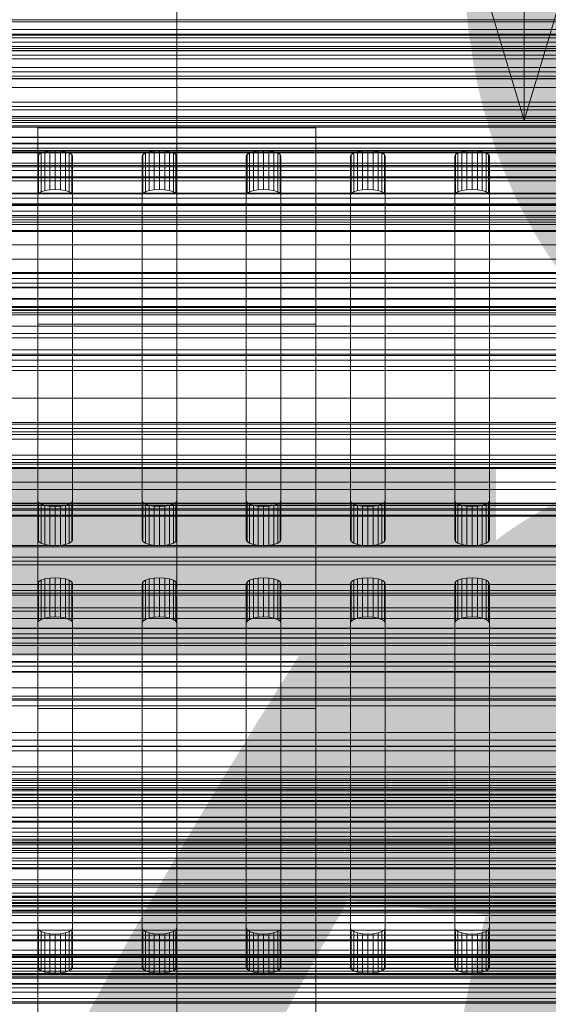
# Model space of a CAD drawing. Header units: millimetres. Extents: x -2233 to 61924, y -68080 to 6847.
# Tile 73 of 256: x -23 to 53, y -35027 to -34886. Entities that reach past the tile are written whole.
import ezdxf

# ---------------------------------------------------------------- set-up
doc = ezdxf.new("R2010")
doc.units = ezdxf.units.MM
for name, color, linetype, lineweight in [('COTAS_O', 1, 'Continuous', 0), ('COTAS_P', 1, 'Continuous', 0), ('frontal_bajante_movil', 7, 'Continuous', 0), ('frontal_briquetadora', 7, 'Continuous', 0), ('frontal_C01', 7, 'Continuous', 0), ('frontal_C02', 7, 'Continuous', 0), ('frontal_C03', 7, 'Continuous', 0), ('frontal_mezcladora', 7, 'Continuous', 0), ('frontal_mix-C02', 7, 'Continuous', 0), ('frontal_secador', 7, 'Continuous', 0)]:
    doc.layers.add(name, color=color, linetype=linetype, lineweight=lineweight)
doc.dimstyles.new('R19_100', dxfattribs={"dimtxt": 250, "dimasz": 150, "dimexe": 150, "dimexo": 80, "dimgap": 100, "dimtad": 1, "dimtih": 1, "dimtoh": 1, "dimdsep": 46, "dimcen": 0.09, "dimadec": 0, "dimazin": 0, "dimtfac": 1, "dimtdec": 4, "dimtofl": 0, "dimtmove": 0, "dimatfit": 3, "dimfxl": 1, "dimtolj": 1, "dimtzin": 0, "dimarcsym": 0})

# ---------------------------------------------------------------- blocks, each defined once
blk = doc.blocks.new('DIM_R28_48')
at = {"layer": 'COTAS_P'}
for p, q in [((-1750, -34600), (-1600, -34555)), ((2600, -34600), (2450, -34555)), ((-1750, -35500), (-1750, -34600)), ((-1750, -34600), (2600, -34600)), ((-1750, -34600), (-1600, -34645)), ((2600, -34600), (2450, -34645)), ((2600, -35500), (2600, -34600))]:
    blk.add_line(p, q, dxfattribs=at)
blk.add_text('4350 P', height=250, dxfattribs=at).set_placement((425, -34500))
blk = doc.blocks.new('DIM_R28_50')
at = {"layer": 'COTAS_P'}
for p, q in [((1705.78, -34504.95), (1551.9, -34475.9)), ((-194.22, -34704.95), (1705.78, -34504.95)), ((1705.78, -34504.95), (1561.32, -34565.4)), ((1800, -35400), (1705.78, -34504.95)), ((-194.22, -34704.95), (-49.75, -34644.49)), ((-100, -35600), (-194.22, -34704.95)), ((-194.22, -34704.95), (-40.33, -34734))]:
    blk.add_line(p, q, dxfattribs=at)
blk.add_text('1910.5 P', height=250, rotation=6.009, dxfattribs=at).set_placement((745.32, -34505.49))
blk = doc.blocks.new('DIM_R28_53')
at = {"layer": 'COTAS_P'}
for p, q in [((-150, -32300), (550, -32300)), ((550, -32300), (505, -32450)), ((550, -34900), (550, -32300)), ((550, -32300), (595, -32450)), ((550, -34900), (505, -34750)), ((550, -34900), (595, -34750)), ((-150, -34900), (550, -34900))]:
    blk.add_line(p, q, dxfattribs=at)
blk.add_text('2600 P', height=250, rotation=90, dxfattribs=at).set_placement((450, -33600))
blk = doc.blocks.new('DIM_R28_55')
at = {"layer": 'COTAS_O'}
for p, q in [((-650, -33700), (50, -33700)), ((50, -33700), (5, -33850)), ((50, -34900), (50, -33700)), ((50, -33700), (95, -33850)), ((50, -34900), (5, -34750)), ((50, -34900), (95, -34750)), ((-650, -34900), (50, -34900))]:
    blk.add_line(p, q, dxfattribs=at)
blk.add_text('1200 O', height=250, rotation=90, dxfattribs=at).set_placement((-50, -34300))
blk = doc.blocks.new('DIM_R28_56')
at = {"layer": 'COTAS_O'}
for p, q in [((-650, -34200), (-500, -34155)), ((650, -34200), (500, -34155)), ((-650, -34900), (-650, -34200)), ((-650, -34200), (650, -34200)), ((-650, -34200), (-500, -34245)), ((650, -34200), (500, -34245)), ((650, -34900), (650, -34200))]:
    blk.add_line(p, q, dxfattribs=at)
blk.add_text('1300 O', height=250, dxfattribs=at).set_placement((0, -34100))
blk = doc.blocks.new('DIM_R28_58')
at = {"layer": 'COTAS_O'}
for p, q in [((-1480, -35300), (-1330, -35255)), ((490, -35300), (340, -35255)), ((-1480, -36000), (-1480, -35300)), ((-1480, -35300), (490, -35300)), ((-1480, -35300), (-1330, -35345)), ((490, -35300), (340, -35345)), ((490, -36000), (490, -35300))]:
    blk.add_line(p, q, dxfattribs=at)
blk.add_text('1970 O', height=250, dxfattribs=at).set_placement((-495, -35200))
blk = doc.blocks.new('DIM_R28_60')
at = {"layer": 'COTAS_O'}
for p, q in [((-1400, -35300), (-1250, -35255)), ((1400, -35300), (1250, -35255)), ((-1400, -36000), (-1400, -35300)), ((-1400, -35300), (1400, -35300)), ((-1400, -35300), (-1250, -35345)), ((1400, -35300), (1250, -35345)), ((1400, -36000), (1400, -35300))]:
    blk.add_line(p, q, dxfattribs=at)
blk.add_text('2800 O', height=250, dxfattribs=at).set_placement((0, -35200))
blk = doc.blocks.new('DIM_R28_61')
at = {"layer": 'COTAS_P'}
for p, q in [((-305, -34680), (395, -34680)), ((395, -34680), (350, -34830)), ((395, -36000), (395, -34680)), ((395, -34680), (440, -34830)), ((395, -36000), (350, -35850)), ((395, -36000), (440, -35850)), ((-305, -36000), (395, -36000))]:
    blk.add_line(p, q, dxfattribs=at)
blk.add_text('1320 P', height=250, rotation=90, dxfattribs=at).set_placement((295, -35340))
blk = doc.blocks.new('DIM_R28_62')
at = {"layer": 'COTAS_P'}
for p, q in [((-305, -35300), (-155, -35255)), ((345, -35300), (195, -35255)), ((-305, -36000), (-305, -35300)), ((-305, -35300), (345, -35300)), ((-305, -35300), (-155, -35345)), ((345, -35300), (195, -35345)), ((345, -36000), (345, -35300))]:
    blk.add_line(p, q, dxfattribs=at)
blk.add_text('650 P', height=250, dxfattribs=at).set_placement((20, -35200))

msp = doc.modelspace()

# ---------------------------------------------------------------- linework, layer by layer
at = {"layer": 'frontal_bajante_movil'}
for p, q in [((220, -34885.505), (-180, -34885.505)), ((223, -34891.143), (-183, -34891.143)), ((-180, -34891.143), (220, -34891.143)), ((-168, -34891.143), (208, -34891.143)), ((-183, -34893.962), (223, -34893.962)), ((208, -34895.247), (-168, -34895.247)), ((208, -34902.42), (-168, -34902.42)), ((-168, -34903.359), (208, -34903.359)), ((208, -34904.675), (-168, -34904.675)), ((-20, -34905.171), (-19.878, -34904.907)), ((-19.878, -34904.907), (-19.523, -34904.669)), ((-19.878, -34910.545), (-19.878, -34904.907)), ((-19.523, -34904.669), (-18.969, -34904.479)), ((-19.523, -34910.307), (-19.523, -34904.669)), ((-18.969, -34904.479), (-18.273, -34904.358)), ((-18.969, -34910.118), (-18.969, -34904.479)), ((-18.273, -34904.358), (-17.5, -34904.316)), ((-18.273, -34909.996), (-18.273, -34904.358)), ((-17.5, -34904.316), (-16.727, -34904.358)), ((-17.5, -34909.954), (-17.5, -34904.316)), ((-16.727, -34904.358), (-16.031, -34904.479)), ((-16.727, -34909.996), (-16.727, -34904.358)), ((-16.031, -34904.479), (-15.477, -34904.669)), ((-16.031, -34910.118), (-16.031, -34904.479)), ((-15.477, -34904.669), (-15.122, -34904.907)), ((-15.477, -34910.307), (-15.477, -34904.669)), ((-15.122, -34904.907), (-15, -34905.171)), ((-15.122, -34910.545), (-15.122, -34904.907)), ((-5, -34905.171), (-4.878, -34904.907)), ((-4.878, -34904.907), (-4.523, -34904.669)), ((-4.878, -34910.545), (-4.878, -34904.907)), ((-4.523, -34904.669), (-3.969, -34904.479)), ((-4.523, -34910.307), (-4.523, -34904.669)), ((-3.969, -34904.479), (-3.273, -34904.358)), ((-3.969, -34910.118), (-3.969, -34904.479)), ((-3.273, -34904.358), (-2.5, -34904.316)), ((-3.273, -34909.996), (-3.273, -34904.358)), ((-2.5, -34904.316), (-1.727, -34904.358)), ((-2.5, -34909.954), (-2.5, -34904.316)), ((-1.727, -34904.358), (-1.031, -34904.479)), ((-1.727, -34909.996), (-1.727, -34904.358)), ((-1.031, -34904.479), (-0.477, -34904.669)), ((-1.031, -34910.118), (-1.031, -34904.479)), ((-0.477, -34904.669), (-0.122, -34904.907)), ((-0.477, -34910.307), (-0.477, -34904.669)), ((-0.122, -34904.907), (0, -34905.171)), ((-0.122, -34910.545), (-0.122, -34904.907)), ((10, -34905.171), (10.122, -34904.907)), ((10.122, -34904.907), (10.477, -34904.669)), ((10.122, -34910.545), (10.122, -34904.907)), ((10.477, -34904.669), (11.031, -34904.479)), ((10.477, -34910.307), (10.477, -34904.669)), ((11.031, -34904.479), (11.727, -34904.358)), ((11.031, -34910.118), (11.031, -34904.479)), ((11.727, -34904.358), (12.5, -34904.316)), ((11.727, -34909.996), (11.727, -34904.358)), ((12.5, -34904.316), (13.273, -34904.358)), ((12.5, -34909.954), (12.5, -34904.316)), ((13.273, -34904.358), (13.969, -34904.479)), ((13.273, -34909.996), (13.273, -34904.358)), ((13.969, -34904.479), (14.523, -34904.669)), ((13.969, -34910.118), (13.969, -34904.479)), ((14.523, -34904.669), (14.878, -34904.907)), ((14.523, -34910.307), (14.523, -34904.669)), ((14.878, -34904.907), (15, -34905.171)), ((14.878, -34910.545), (14.878, -34904.907)), ((25, -34905.171), (25.122, -34904.907)), ((25.122, -34904.907), (25.477, -34904.669)), ((25.122, -34910.545), (25.122, -34904.907)), ((25.477, -34904.669), (26.031, -34904.479)), ((25.477, -34910.307), (25.477, -34904.669)), ((26.031, -34904.479), (26.727, -34904.358)), ((26.031, -34910.118), (26.031, -34904.479)), ((26.727, -34904.358), (27.5, -34904.316)), ((26.727, -34909.996), (26.727, -34904.358)), ((27.5, -34904.316), (28.273, -34904.358)), ((27.5, -34909.954), (27.5, -34904.316)), ((28.273, -34904.358), (28.969, -34904.479)), ((28.273, -34909.996), (28.273, -34904.358)), ((28.969, -34904.479), (29.523, -34904.669)), ((28.969, -34910.118), (28.969, -34904.479)), ((29.523, -34904.669), (29.878, -34904.907)), ((29.523, -34910.307), (29.523, -34904.669)), ((29.878, -34904.907), (30, -34905.171)), ((29.878, -34910.545), (29.878, -34904.907)), ((40, -34905.171), (40.122, -34904.907)), ((40.122, -34904.907), (40.477, -34904.669)), ((40.122, -34910.545), (40.122, -34904.907)), ((40.477, -34904.669), (41.031, -34904.479)), ((40.477, -34910.307), (40.477, -34904.669)), ((41.031, -34904.479), (41.727, -34904.358)), ((41.031, -34910.118), (41.031, -34904.479)), ((41.727, -34904.358), (42.5, -34904.316)), ((41.727, -34909.996), (41.727, -34904.358)), ((42.5, -34904.316), (43.273, -34904.358)), ((42.5, -34909.954), (42.5, -34904.316)), ((43.273, -34904.358), (43.969, -34904.479)), ((43.273, -34909.996), (43.273, -34904.358)), ((43.969, -34904.479), (44.523, -34904.669)), ((43.969, -34910.118), (43.969, -34904.479)), ((44.523, -34904.669), (44.878, -34904.907)), ((44.523, -34910.307), (44.523, -34904.669)), ((44.878, -34904.907), (45, -34905.171)), ((44.878, -34910.545), (44.878, -34904.907)), ((-168, -34906.524), (208, -34906.524)), ((-20, -34954.764), (-20, -34905.171)), ((-20, -34905.171), (-20, -34910.809)), ((-15, -34905.171), (-15, -34954.764)), ((-15, -34910.809), (-15, -34905.171)), ((-5, -34954.764), (-5, -34905.171)), ((-5, -34905.171), (-5, -34910.809)), ((0, -34905.171), (0, -34954.764)), ((0, -34910.809), (0, -34905.171)), ((10, -34954.764), (10, -34905.171)), ((10, -34905.171), (10, -34910.809)), ((15, -34905.171), (15, -34954.764)), ((15, -34910.809), (15, -34905.171)), ((25, -34954.764), (25, -34905.171)), ((25, -34905.171), (25, -34910.809)), ((30, -34905.171), (30, -34954.764)), ((30, -34910.809), (30, -34905.171)), ((40, -34954.764), (40, -34905.171)), ((40, -34905.171), (40, -34910.809)), ((45, -34905.171), (45, -34954.764)), ((45, -34910.809), (45, -34905.171)), ((-19.878, -34910.545), (-20, -34910.809)), ((-20, -34910.809), (-20, -34960.402)), ((-19.523, -34910.307), (-19.878, -34910.545)), ((-18.969, -34910.118), (-19.523, -34910.307)), ((-18.273, -34909.996), (-18.969, -34910.118)), ((-17.5, -34909.954), (-18.273, -34909.996)), ((-16.727, -34909.996), (-17.5, -34909.954)), ((-16.031, -34910.118), (-16.727, -34909.996)), ((-15.477, -34910.307), (-16.031, -34910.118)), ((-15.122, -34910.545), (-15.477, -34910.307)), ((-15, -34910.809), (-15.122, -34910.545)), ((-15, -34960.402), (-15, -34910.809)), ((-4.878, -34910.545), (-5, -34910.809)), ((-5, -34910.809), (-5, -34960.402)), ((-4.523, -34910.307), (-4.878, -34910.545)), ((-3.969, -34910.118), (-4.523, -34910.307)), ((-3.273, -34909.996), (-3.969, -34910.118)), ((-2.5, -34909.954), (-3.273, -34909.996)), ((-1.727, -34909.996), (-2.5, -34909.954)), ((-1.031, -34910.118), (-1.727, -34909.996)), ((-0.477, -34910.307), (-1.031, -34910.118)), ((-0.122, -34910.545), (-0.477, -34910.307)), ((0, -34910.809), (-0.122, -34910.545)), ((0, -34960.402), (0, -34910.809)), ((10.122, -34910.545), (10, -34910.809)), ((10, -34910.809), (10, -34960.402)), ((10.477, -34910.307), (10.122, -34910.545)), ((11.031, -34910.118), (10.477, -34910.307)), ((11.727, -34909.996), (11.031, -34910.118)), ((12.5, -34909.954), (11.727, -34909.996)), ((13.273, -34909.996), (12.5, -34909.954)), ((13.969, -34910.118), (13.273, -34909.996)), ((14.523, -34910.307), (13.969, -34910.118)), ((14.878, -34910.545), (14.523, -34910.307)), ((15, -34910.809), (14.878, -34910.545)), ((15, -34960.402), (15, -34910.809)), ((25.122, -34910.545), (25, -34910.809)), ((25, -34910.809), (25, -34960.402)), ((25.477, -34910.307), (25.122, -34910.545)), ((26.031, -34910.118), (25.477, -34910.307)), ((26.727, -34909.996), (26.031, -34910.118)), ((27.5, -34909.954), (26.727, -34909.996)), ((28.273, -34909.996), (27.5, -34909.954)), ((28.969, -34910.118), (28.273, -34909.996)), ((29.523, -34910.307), (28.969, -34910.118)), ((29.878, -34910.545), (29.523, -34910.307)), ((30, -34910.809), (29.878, -34910.545)), ((30, -34960.402), (30, -34910.809)), ((40.122, -34910.545), (40, -34910.809)), ((40, -34910.809), (40, -34960.402)), ((40.477, -34910.307), (40.122, -34910.545)), ((41.031, -34910.118), (40.477, -34910.307)), ((41.727, -34909.996), (41.031, -34910.118)), ((42.5, -34909.954), (41.727, -34909.996)), ((43.273, -34909.996), (42.5, -34909.954)), ((43.969, -34910.118), (43.273, -34909.996)), ((44.523, -34910.307), (43.969, -34910.118)), ((44.878, -34910.545), (44.523, -34910.307)), ((45, -34910.809), (44.878, -34910.545)), ((45, -34960.402), (45, -34910.809)), ((-19.878, -34955.028), (-20, -34954.764)), ((-20, -34960.402), (-20, -34954.764)), ((-15, -34954.764), (-15.122, -34955.028)), ((-15, -34960.402), (-15, -34954.764)), ((-4.878, -34955.028), (-5, -34954.764)), ((-5, -34960.402), (-5, -34954.764)), ((0, -34954.764), (-0.122, -34955.028)), ((0, -34960.402), (0, -34954.764)), ((10.122, -34955.028), (10, -34954.764)), ((10, -34960.402), (10, -34954.764)), ((15, -34954.764), (14.878, -34955.028)), ((15, -34960.402), (15, -34954.764)), ((25.122, -34955.028), (25, -34954.764)), ((25, -34960.402), (25, -34954.764)), ((30, -34954.764), (29.878, -34955.028)), ((30, -34960.402), (30, -34954.764)), ((40.122, -34955.028), (40, -34954.764)), ((40, -34960.402), (40, -34954.764)), ((45, -34954.764), (44.878, -34955.028)), ((45, -34960.402), (45, -34954.764)), ((-19.523, -34955.267), (-19.878, -34955.028)), ((-19.878, -34960.666), (-19.878, -34955.028)), ((-18.969, -34955.456), (-19.523, -34955.267)), ((-19.523, -34960.905), (-19.523, -34955.267)), ((-18.273, -34955.577), (-18.969, -34955.456)), ((-18.969, -34961.094), (-18.969, -34955.456)), ((-17.5, -34955.619), (-18.273, -34955.577)), ((-18.273, -34961.215), (-18.273, -34955.577)), ((-16.727, -34955.577), (-17.5, -34955.619)), ((-17.5, -34961.257), (-17.5, -34955.619)), ((-16.031, -34955.456), (-16.727, -34955.577)), ((-16.727, -34961.215), (-16.727, -34955.577)), ((-15.477, -34955.267), (-16.031, -34955.456)), ((-16.031, -34961.094), (-16.031, -34955.456)), ((-15.122, -34955.028), (-15.477, -34955.267)), ((-15.477, -34960.905), (-15.477, -34955.267)), ((-15.122, -34960.666), (-15.122, -34955.028)), ((-4.523, -34955.267), (-4.878, -34955.028)), ((-4.878, -34960.666), (-4.878, -34955.028)), ((-3.969, -34955.456), (-4.523, -34955.267)), ((-4.523, -34960.905), (-4.523, -34955.267)), ((-3.273, -34955.577), (-3.969, -34955.456)), ((-3.969, -34961.094), (-3.969, -34955.456)), ((-2.5, -34955.619), (-3.273, -34955.577)), ((-3.273, -34961.215), (-3.273, -34955.577)), ((-1.727, -34955.577), (-2.5, -34955.619)), ((-2.5, -34961.257), (-2.5, -34955.619)), ((-1.031, -34955.456), (-1.727, -34955.577)), ((-1.727, -34961.215), (-1.727, -34955.577)), ((-0.477, -34955.267), (-1.031, -34955.456)), ((-1.031, -34961.094), (-1.031, -34955.456)), ((-0.122, -34955.028), (-0.477, -34955.267)), ((-0.477, -34960.905), (-0.477, -34955.267)), ((-0.122, -34960.666), (-0.122, -34955.028)), ((10.477, -34955.267), (10.122, -34955.028)), ((10.122, -34960.666), (10.122, -34955.028)), ((11.031, -34955.456), (10.477, -34955.267)), ((10.477, -34960.905), (10.477, -34955.267)), ((11.727, -34955.577), (11.031, -34955.456)), ((11.031, -34961.094), (11.031, -34955.456)), ((12.5, -34955.619), (11.727, -34955.577)), ((11.727, -34961.215), (11.727, -34955.577)), ((13.273, -34955.577), (12.5, -34955.619)), ((12.5, -34961.257), (12.5, -34955.619)), ((13.969, -34955.456), (13.273, -34955.577)), ((13.273, -34961.215), (13.273, -34955.577)), ((14.523, -34955.267), (13.969, -34955.456)), ((13.969, -34961.094), (13.969, -34955.456)), ((14.878, -34955.028), (14.523, -34955.267)), ((14.523, -34960.905), (14.523, -34955.267)), ((14.878, -34960.666), (14.878, -34955.028)), ((25.477, -34955.267), (25.122, -34955.028)), ((25.122, -34960.666), (25.122, -34955.028)), ((26.031, -34955.456), (25.477, -34955.267)), ((25.477, -34960.905), (25.477, -34955.267)), ((26.727, -34955.577), (26.031, -34955.456)), ((26.031, -34961.094), (26.031, -34955.456)), ((27.5, -34955.619), (26.727, -34955.577)), ((26.727, -34961.215), (26.727, -34955.577)), ((28.273, -34955.577), (27.5, -34955.619)), ((27.5, -34961.257), (27.5, -34955.619)), ((28.969, -34955.456), (28.273, -34955.577)), ((28.273, -34961.215), (28.273, -34955.577)), ((29.523, -34955.267), (28.969, -34955.456)), ((28.969, -34961.094), (28.969, -34955.456)), ((29.878, -34955.028), (29.523, -34955.267)), ((29.523, -34960.905), (29.523, -34955.267)), ((29.878, -34960.666), (29.878, -34955.028)), ((40.477, -34955.267), (40.122, -34955.028)), ((40.122, -34960.666), (40.122, -34955.028)), ((41.031, -34955.456), (40.477, -34955.267)), ((40.477, -34960.905), (40.477, -34955.267)), ((41.727, -34955.577), (41.031, -34955.456)), ((41.031, -34961.094), (41.031, -34955.456)), ((42.5, -34955.619), (41.727, -34955.577)), ((41.727, -34961.215), (41.727, -34955.577)), ((43.273, -34955.577), (42.5, -34955.619)), ((42.5, -34961.257), (42.5, -34955.619)), ((43.969, -34955.456), (43.273, -34955.577)), ((43.273, -34961.215), (43.273, -34955.577)), ((44.523, -34955.267), (43.969, -34955.456)), ((43.969, -34961.094), (43.969, -34955.456)), ((44.878, -34955.028), (44.523, -34955.267)), ((44.523, -34960.905), (44.523, -34955.267)), ((44.878, -34960.666), (44.878, -34955.028)), ((-20, -34960.402), (-19.878, -34960.666)), ((-15.122, -34960.666), (-15, -34960.402)), ((-5, -34960.402), (-4.878, -34960.666)), ((-0.122, -34960.666), (0, -34960.402)), ((10, -34960.402), (10.122, -34960.666)), ((14.878, -34960.666), (15, -34960.402)), ((25, -34960.402), (25.122, -34960.666)), ((29.878, -34960.666), (30, -34960.402)), ((40, -34960.402), (40.122, -34960.666)), ((44.878, -34960.666), (45, -34960.402)), ((-19.878, -34960.666), (-19.523, -34960.905)), ((-19.523, -34960.905), (-18.969, -34961.094)), ((-18.969, -34961.094), (-18.273, -34961.215)), ((-18.273, -34961.215), (-17.5, -34961.257)), ((-17.5, -34961.257), (-16.727, -34961.215)), ((-16.727, -34961.215), (-16.031, -34961.094)), ((-16.031, -34961.094), (-15.477, -34960.905)), ((-15.477, -34960.905), (-15.122, -34960.666)), ((-4.878, -34960.666), (-4.523, -34960.905)), ((-4.523, -34960.905), (-3.969, -34961.094)), ((-3.969, -34961.094), (-3.273, -34961.215)), ((-3.273, -34961.215), (-2.5, -34961.257)), ((-2.5, -34961.257), (-1.727, -34961.215)), ((-1.727, -34961.215), (-1.031, -34961.094)), ((-1.031, -34961.094), (-0.477, -34960.905)), ((-0.477, -34960.905), (-0.122, -34960.666)), ((10.122, -34960.666), (10.477, -34960.905)), ((10.477, -34960.905), (11.031, -34961.094)), ((11.031, -34961.094), (11.727, -34961.215)), ((11.727, -34961.215), (12.5, -34961.257)), ((12.5, -34961.257), (13.273, -34961.215)), ((13.273, -34961.215), (13.969, -34961.094)), ((13.969, -34961.094), (14.523, -34960.905)), ((14.523, -34960.905), (14.878, -34960.666)), ((25.122, -34960.666), (25.477, -34960.905)), ((25.477, -34960.905), (26.031, -34961.094)), ((26.031, -34961.094), (26.727, -34961.215)), ((26.727, -34961.215), (27.5, -34961.257)), ((27.5, -34961.257), (28.273, -34961.215)), ((28.273, -34961.215), (28.969, -34961.094)), ((28.969, -34961.094), (29.523, -34960.905)), ((29.523, -34960.905), (29.878, -34960.666)), ((40.122, -34960.666), (40.477, -34960.905)), ((40.477, -34960.905), (41.031, -34961.094)), ((41.031, -34961.094), (41.727, -34961.215)), ((41.727, -34961.215), (42.5, -34961.257)), ((42.5, -34961.257), (43.273, -34961.215)), ((43.273, -34961.215), (43.969, -34961.094)), ((43.969, -34961.094), (44.523, -34960.905)), ((44.523, -34960.905), (44.878, -34960.666)), ((-168, -34963.993), (208, -34963.993)), ((-19.523, -34966.232), (-18.969, -34966.043)), ((-18.969, -34966.043), (-18.273, -34965.922)), ((-18.969, -34971.681), (-18.969, -34966.043)), ((-18.273, -34965.922), (-17.5, -34965.88)), ((-18.273, -34971.56), (-18.273, -34965.922)), ((-17.5, -34965.88), (-16.727, -34965.922)), ((-17.5, -34971.518), (-17.5, -34965.88)), ((-16.727, -34965.922), (-16.031, -34966.043)), ((-16.727, -34971.56), (-16.727, -34965.922)), ((-16.031, -34966.043), (-15.477, -34966.232)), ((-16.031, -34971.681), (-16.031, -34966.043)), ((-4.523, -34966.232), (-3.969, -34966.043)), ((-3.969, -34966.043), (-3.273, -34965.922)), ((-3.969, -34971.681), (-3.969, -34966.043)), ((-3.273, -34965.922), (-2.5, -34965.88)), ((-3.273, -34971.56), (-3.273, -34965.922)), ((-2.5, -34965.88), (-1.727, -34965.922)), ((-2.5, -34971.518), (-2.5, -34965.88)), ((-1.727, -34965.922), (-1.031, -34966.043)), ((-1.727, -34971.56), (-1.727, -34965.922)), ((-1.031, -34966.043), (-0.477, -34966.232)), ((-1.031, -34971.681), (-1.031, -34966.043)), ((10.477, -34966.232), (11.031, -34966.043)), ((11.031, -34966.043), (11.727, -34965.922)), ((11.031, -34971.681), (11.031, -34966.043)), ((11.727, -34965.922), (12.5, -34965.88)), ((11.727, -34971.56), (11.727, -34965.922)), ((12.5, -34965.88), (13.273, -34965.922)), ((12.5, -34971.518), (12.5, -34965.88)), ((13.273, -34965.922), (13.969, -34966.043)), ((13.273, -34971.56), (13.273, -34965.922)), ((13.969, -34966.043), (14.523, -34966.232)), ((13.969, -34971.681), (13.969, -34966.043)), ((25.477, -34966.232), (26.031, -34966.043)), ((26.031, -34966.043), (26.727, -34965.922)), ((26.031, -34971.681), (26.031, -34966.043)), ((26.727, -34965.922), (27.5, -34965.88)), ((26.727, -34971.56), (26.727, -34965.922)), ((27.5, -34965.88), (28.273, -34965.922)), ((27.5, -34971.518), (27.5, -34965.88)), ((28.273, -34965.922), (28.969, -34966.043)), ((28.273, -34971.56), (28.273, -34965.922)), ((28.969, -34966.043), (29.523, -34966.232)), ((28.969, -34971.681), (28.969, -34966.043)), ((40.477, -34966.232), (41.031, -34966.043)), ((41.031, -34966.043), (41.727, -34965.922)), ((41.031, -34971.681), (41.031, -34966.043)), ((41.727, -34965.922), (42.5, -34965.88)), ((41.727, -34971.56), (41.727, -34965.922)), ((42.5, -34965.88), (43.273, -34965.922)), ((42.5, -34971.518), (42.5, -34965.88)), ((43.273, -34965.922), (43.969, -34966.043)), ((43.273, -34971.56), (43.273, -34965.922)), ((43.969, -34966.043), (44.523, -34966.232)), ((43.969, -34971.681), (43.969, -34966.043)), ((-20, -34966.735), (-19.878, -34966.471)), ((-20, -35016.328), (-20, -34966.735)), ((-20, -34966.735), (-20, -34972.373)), ((-19.878, -34966.471), (-19.523, -34966.232)), ((-19.878, -34972.109), (-19.878, -34966.471)), ((-19.523, -34971.87), (-19.523, -34966.232)), ((-15.477, -34966.232), (-15.122, -34966.471)), ((-15.477, -34971.87), (-15.477, -34966.232)), ((-15.122, -34966.471), (-15, -34966.735)), ((-15.122, -34972.109), (-15.122, -34966.471)), ((-15, -34966.735), (-15, -35016.328)), ((-15, -34972.373), (-15, -34966.735)), ((-5, -34966.735), (-4.878, -34966.471)), ((-5, -35016.328), (-5, -34966.735)), ((-5, -34966.735), (-5, -34972.373)), ((-4.878, -34966.471), (-4.523, -34966.232)), ((-4.878, -34972.109), (-4.878, -34966.471)), ((-4.523, -34971.87), (-4.523, -34966.232)), ((-0.477, -34966.232), (-0.122, -34966.471)), ((-0.477, -34971.87), (-0.477, -34966.232)), ((-0.122, -34966.471), (0, -34966.735)), ((-0.122, -34972.109), (-0.122, -34966.471)), ((0, -34966.735), (0, -35016.328)), ((0, -34972.373), (0, -34966.735)), ((10, -34966.735), (10.122, -34966.471)), ((10, -35016.328), (10, -34966.735)), ((10, -34966.735), (10, -34972.373)), ((10.122, -34966.471), (10.477, -34966.232)), ((10.122, -34972.109), (10.122, -34966.471)), ((10.477, -34971.87), (10.477, -34966.232)), ((14.523, -34966.232), (14.878, -34966.471)), ((14.523, -34971.87), (14.523, -34966.232)), ((14.878, -34966.471), (15, -34966.735)), ((14.878, -34972.109), (14.878, -34966.471)), ((15, -34966.735), (15, -35016.328)), ((15, -34972.373), (15, -34966.735)), ((25, -34966.735), (25.122, -34966.471)), ((25, -35016.328), (25, -34966.735)), ((25, -34966.735), (25, -34972.373)), ((25.122, -34966.471), (25.477, -34966.232)), ((25.122, -34972.109), (25.122, -34966.471)), ((25.477, -34971.87), (25.477, -34966.232)), ((29.523, -34966.232), (29.878, -34966.471)), ((29.523, -34971.87), (29.523, -34966.232)), ((29.878, -34966.471), (30, -34966.735)), ((29.878, -34972.109), (29.878, -34966.471)), ((30, -34966.735), (30, -35016.328)), ((30, -34972.373), (30, -34966.735)), ((40, -34966.735), (40.122, -34966.471)), ((40, -35016.328), (40, -34966.735)), ((40, -34966.735), (40, -34972.373)), ((40.122, -34966.471), (40.477, -34966.232)), ((40.122, -34972.109), (40.122, -34966.471)), ((40.477, -34971.87), (40.477, -34966.232)), ((44.523, -34966.232), (44.878, -34966.471)), ((44.523, -34971.87), (44.523, -34966.232)), ((44.878, -34966.471), (45, -34966.735)), ((44.878, -34972.109), (44.878, -34966.471)), ((45, -34966.735), (45, -35016.328)), ((45, -34972.373), (45, -34966.735)), ((208, -34968.098), (-168, -34968.098)), ((-18.969, -34971.681), (-19.523, -34971.87)), ((-18.273, -34971.56), (-18.969, -34971.681)), ((-17.5, -34971.518), (-18.273, -34971.56)), ((-16.727, -34971.56), (-17.5, -34971.518)), ((-16.031, -34971.681), (-16.727, -34971.56)), ((-15.477, -34971.87), (-16.031, -34971.681)), ((-3.969, -34971.681), (-4.523, -34971.87)), ((-3.273, -34971.56), (-3.969, -34971.681)), ((-2.5, -34971.518), (-3.273, -34971.56)), ((-1.727, -34971.56), (-2.5, -34971.518)), ((-1.031, -34971.681), (-1.727, -34971.56)), ((-0.477, -34971.87), (-1.031, -34971.681)), ((11.031, -34971.681), (10.477, -34971.87)), ((11.727, -34971.56), (11.031, -34971.681)), ((12.5, -34971.518), (11.727, -34971.56)), ((13.273, -34971.56), (12.5, -34971.518)), ((13.969, -34971.681), (13.273, -34971.56)), ((14.523, -34971.87), (13.969, -34971.681)), ((26.031, -34971.681), (25.477, -34971.87)), ((26.727, -34971.56), (26.031, -34971.681)), ((27.5, -34971.518), (26.727, -34971.56)), ((28.273, -34971.56), (27.5, -34971.518)), ((28.969, -34971.681), (28.273, -34971.56)), ((29.523, -34971.87), (28.969, -34971.681)), ((41.031, -34971.681), (40.477, -34971.87)), ((41.727, -34971.56), (41.031, -34971.681)), ((42.5, -34971.518), (41.727, -34971.56)), ((43.273, -34971.56), (42.5, -34971.518)), ((43.969, -34971.681), (43.273, -34971.56)), ((44.523, -34971.87), (43.969, -34971.681)), ((-19.878, -34972.109), (-20, -34972.373)), ((-20, -34972.373), (-20, -35021.966)), ((-19.523, -34971.87), (-19.878, -34972.109)), ((-15.122, -34972.109), (-15.477, -34971.87)), ((-15, -34972.373), (-15.122, -34972.109)), ((-15, -35021.966), (-15, -34972.373)), ((-4.878, -34972.109), (-5, -34972.373)), ((-5, -34972.373), (-5, -35021.966)), ((-4.523, -34971.87), (-4.878, -34972.109)), ((-0.122, -34972.109), (-0.477, -34971.87)), ((0, -34972.373), (-0.122, -34972.109)), ((0, -35021.966), (0, -34972.373)), ((10.122, -34972.109), (10, -34972.373)), ((10, -34972.373), (10, -35021.966)), ((10.477, -34971.87), (10.122, -34972.109)), ((14.878, -34972.109), (14.523, -34971.87)), ((15, -34972.373), (14.878, -34972.109)), ((15, -35021.966), (15, -34972.373)), ((25.122, -34972.109), (25, -34972.373)), ((25, -34972.373), (25, -35021.966)), ((25.477, -34971.87), (25.122, -34972.109)), ((29.878, -34972.109), (29.523, -34971.87)), ((30, -34972.373), (29.878, -34972.109)), ((30, -35021.966), (30, -34972.373)), ((40.122, -34972.109), (40, -34972.373)), ((40, -34972.373), (40, -35021.966)), ((40.477, -34971.87), (40.122, -34972.109)), ((44.878, -34972.109), (44.523, -34971.87)), ((45, -34972.373), (44.878, -34972.109)), ((45, -35021.966), (45, -34972.373)), ((208, -34975.27), (-168, -34975.27)), ((-168, -34979.374), (208, -34979.374)), ((-19.878, -35016.592), (-20, -35016.328)), ((-20, -35021.966), (-20, -35016.328)), ((-19.523, -35016.83), (-19.878, -35016.592)), ((-19.878, -35022.23), (-19.878, -35016.592)), ((-18.969, -35017.019), (-19.523, -35016.83)), ((-19.523, -35022.468), (-19.523, -35016.83)), ((-18.273, -35017.141), (-18.969, -35017.019)), ((-18.969, -35022.658), (-18.969, -35017.019)), ((-17.5, -35017.183), (-18.273, -35017.141)), ((-18.273, -35022.779), (-18.273, -35017.141)), ((-16.727, -35017.141), (-17.5, -35017.183)), ((-17.5, -35022.821), (-17.5, -35017.183)), ((-16.031, -35017.019), (-16.727, -35017.141)), ((-16.727, -35022.779), (-16.727, -35017.141)), ((-15.477, -35016.83), (-16.031, -35017.019)), ((-16.031, -35022.658), (-16.031, -35017.019)), ((-15.122, -35016.592), (-15.477, -35016.83)), ((-15.477, -35022.468), (-15.477, -35016.83)), ((-15, -35016.328), (-15.122, -35016.592)), ((-15.122, -35022.23), (-15.122, -35016.592)), ((-15, -35021.966), (-15, -35016.328)), ((-4.878, -35016.592), (-5, -35016.328)), ((-5, -35021.966), (-5, -35016.328)), ((-4.523, -35016.83), (-4.878, -35016.592)), ((-4.878, -35022.23), (-4.878, -35016.592)), ((-3.969, -35017.019), (-4.523, -35016.83)), ((-4.523, -35022.468), (-4.523, -35016.83)), ((-3.273, -35017.141), (-3.969, -35017.019)), ((-3.969, -35022.658), (-3.969, -35017.019)), ((-2.5, -35017.183), (-3.273, -35017.141)), ((-3.273, -35022.779), (-3.273, -35017.141)), ((-1.727, -35017.141), (-2.5, -35017.183)), ((-2.5, -35022.821), (-2.5, -35017.183)), ((-1.031, -35017.019), (-1.727, -35017.141)), ((-1.727, -35022.779), (-1.727, -35017.141)), ((-0.477, -35016.83), (-1.031, -35017.019)), ((-1.031, -35022.658), (-1.031, -35017.019)), ((-0.122, -35016.592), (-0.477, -35016.83)), ((-0.477, -35022.468), (-0.477, -35016.83)), ((0, -35016.328), (-0.122, -35016.592)), ((-0.122, -35022.23), (-0.122, -35016.592)), ((0, -35021.966), (0, -35016.328)), ((10.122, -35016.592), (10, -35016.328)), ((10, -35021.966), (10, -35016.328)), ((10.477, -35016.83), (10.122, -35016.592)), ((10.122, -35022.23), (10.122, -35016.592)), ((11.031, -35017.019), (10.477, -35016.83)), ((10.477, -35022.468), (10.477, -35016.83)), ((11.727, -35017.141), (11.031, -35017.019)), ((11.031, -35022.658), (11.031, -35017.019)), ((12.5, -35017.183), (11.727, -35017.141)), ((11.727, -35022.779), (11.727, -35017.141)), ((13.273, -35017.141), (12.5, -35017.183)), ((12.5, -35022.821), (12.5, -35017.183)), ((13.969, -35017.019), (13.273, -35017.141)), ((13.273, -35022.779), (13.273, -35017.141)), ((14.523, -35016.83), (13.969, -35017.019)), ((13.969, -35022.658), (13.969, -35017.019)), ((14.878, -35016.592), (14.523, -35016.83)), ((14.523, -35022.468), (14.523, -35016.83)), ((15, -35016.328), (14.878, -35016.592)), ((14.878, -35022.23), (14.878, -35016.592)), ((15, -35021.966), (15, -35016.328)), ((25.122, -35016.592), (25, -35016.328)), ((25, -35021.966), (25, -35016.328)), ((25.477, -35016.83), (25.122, -35016.592)), ((25.122, -35022.23), (25.122, -35016.592)), ((26.031, -35017.019), (25.477, -35016.83)), ((25.477, -35022.468), (25.477, -35016.83)), ((26.727, -35017.141), (26.031, -35017.019)), ((26.031, -35022.658), (26.031, -35017.019)), ((27.5, -35017.183), (26.727, -35017.141)), ((26.727, -35022.779), (26.727, -35017.141)), ((28.273, -35017.141), (27.5, -35017.183)), ((27.5, -35022.821), (27.5, -35017.183)), ((28.969, -35017.019), (28.273, -35017.141)), ((28.273, -35022.779), (28.273, -35017.141)), ((29.523, -35016.83), (28.969, -35017.019)), ((28.969, -35022.658), (28.969, -35017.019)), ((29.878, -35016.592), (29.523, -35016.83)), ((29.523, -35022.468), (29.523, -35016.83)), ((30, -35016.328), (29.878, -35016.592)), ((29.878, -35022.23), (29.878, -35016.592)), ((30, -35021.966), (30, -35016.328)), ((40.122, -35016.592), (40, -35016.328)), ((40, -35021.966), (40, -35016.328)), ((40.477, -35016.83), (40.122, -35016.592)), ((40.122, -35022.23), (40.122, -35016.592)), ((41.031, -35017.019), (40.477, -35016.83)), ((40.477, -35022.468), (40.477, -35016.83)), ((41.727, -35017.141), (41.031, -35017.019)), ((41.031, -35022.658), (41.031, -35017.019)), ((42.5, -35017.183), (41.727, -35017.141)), ((41.727, -35022.779), (41.727, -35017.141)), ((43.273, -35017.141), (42.5, -35017.183)), ((42.5, -35022.821), (42.5, -35017.183)), ((43.969, -35017.019), (43.273, -35017.141)), ((43.273, -35022.779), (43.273, -35017.141)), ((44.523, -35016.83), (43.969, -35017.019)), ((43.969, -35022.658), (43.969, -35017.019)), ((44.878, -35016.592), (44.523, -35016.83)), ((44.523, -35022.468), (44.523, -35016.83)), ((45, -35016.328), (44.878, -35016.592)), ((44.878, -35022.23), (44.878, -35016.592)), ((45, -35021.966), (45, -35016.328)), ((-20, -35021.966), (-19.878, -35022.23)), ((-19.878, -35022.23), (-19.523, -35022.468)), ((-19.523, -35022.468), (-18.969, -35022.658)), ((-18.969, -35022.658), (-18.273, -35022.779)), ((-18.273, -35022.779), (-17.5, -35022.821)), ((-17.5, -35022.821), (-16.727, -35022.779)), ((-16.727, -35022.779), (-16.031, -35022.658)), ((-16.031, -35022.658), (-15.477, -35022.468)), ((-15.477, -35022.468), (-15.122, -35022.23)), ((-15.122, -35022.23), (-15, -35021.966)), ((-5, -35021.966), (-4.878, -35022.23)), ((-4.878, -35022.23), (-4.523, -35022.468)), ((-4.523, -35022.468), (-3.969, -35022.658)), ((-3.969, -35022.658), (-3.273, -35022.779)), ((-3.273, -35022.779), (-2.5, -35022.821)), ((-2.5, -35022.821), (-1.727, -35022.779)), ((-1.727, -35022.779), (-1.031, -35022.658)), ((-1.031, -35022.658), (-0.477, -35022.468)), ((-0.477, -35022.468), (-0.122, -35022.23)), ((-0.122, -35022.23), (0, -35021.966)), ((10, -35021.966), (10.122, -35022.23)), ((10.122, -35022.23), (10.477, -35022.468)), ((10.477, -35022.468), (11.031, -35022.658)), ((11.031, -35022.658), (11.727, -35022.779)), ((11.727, -35022.779), (12.5, -35022.821)), ((12.5, -35022.821), (13.273, -35022.779)), ((13.273, -35022.779), (13.969, -35022.658)), ((13.969, -35022.658), (14.523, -35022.468)), ((14.523, -35022.468), (14.878, -35022.23)), ((14.878, -35022.23), (15, -35021.966)), ((25, -35021.966), (25.122, -35022.23)), ((25.122, -35022.23), (25.477, -35022.468)), ((25.477, -35022.468), (26.031, -35022.658)), ((26.031, -35022.658), (26.727, -35022.779)), ((26.727, -35022.779), (27.5, -35022.821)), ((27.5, -35022.821), (28.273, -35022.779)), ((28.273, -35022.779), (28.969, -35022.658)), ((28.969, -35022.658), (29.523, -35022.468)), ((29.523, -35022.468), (29.878, -35022.23)), ((29.878, -35022.23), (30, -35021.966)), ((40, -35021.966), (40.122, -35022.23)), ((40.122, -35022.23), (40.477, -35022.468)), ((40.477, -35022.468), (41.031, -35022.658)), ((41.031, -35022.658), (41.727, -35022.779)), ((41.727, -35022.779), (42.5, -35022.821)), ((42.5, -35022.821), (43.273, -35022.779)), ((43.273, -35022.779), (43.969, -35022.658)), ((43.969, -35022.658), (44.523, -35022.468)), ((44.523, -35022.468), (44.878, -35022.23)), ((44.878, -35022.23), (45, -35021.966)), ((-168, -35025.557), (208, -35025.557))]:
    msp.add_line(p, q, dxfattribs=at)
at = {"layer": 'frontal_briquetadora'}
for p, q in [((-490, -34940), (340, -34940)), ((-490, -34940), (490, -34940)), ((-1330, -34950), (340, -34950))]:
    msp.add_line(p, q, dxfattribs=at)
at = {"layer": 'frontal_C01'}
for p, q in [((0, -35045.418), (0, -34782.805)), ((0, -34788.585), (0, -35051.199)), ((425, -34886.916), (-425, -34886.916)), ((-425, -34898.471), (425, -34898.471)), ((-450, -34984.295), (450, -34984.295)), ((450, -34995.08), (-450, -34995.08)), ((450, -35017.999), (-450, -35017.999))]:
    msp.add_line(p, q, dxfattribs=at)
at = {"layer": 'frontal_C02'}
for p, q in [((0, -35102.421), (0, -34811.926)), ((0, -34817.656), (0, -35108.151)), ((-425, -34900.768), (425, -34900.768)), ((425, -34912.223), (-425, -34912.223)), ((425, -34915.909), (-425, -34915.909)), ((-425, -34927.364), (425, -34927.364)), ((-450, -34949.495), (450, -34949.495)), ((450, -34961.417), (-450, -34961.417)), ((450, -34982.905), (-450, -34982.905)), ((-450, -34994.827), (450, -34994.827)), ((-311.15, -35003.741), (311.15, -35003.741)), ((-311.15, -35004.337), (311.15, -35004.337)), ((-311.15, -35004.874), (311.15, -35004.874)), ((-311.15, -35006.623), (311.15, -35006.623)), ((-311.15, -35007.66), (311.15, -35007.66)), ((-311.15, -35010.441), (311.15, -35010.441)), ((-311.15, -35011.908), (311.15, -35011.908)), ((-311.15, -35015.532), (311.15, -35015.532)), ((-311.15, -35017.329), (311.15, -35017.329)), ((-440, -35020.127), (440, -35020.127)), ((-440, -35020.339), (440, -35020.339)), ((-440, -35020.529), (440, -35020.529)), ((-440, -35021.148), (440, -35021.148)), ((-440, -35021.516), (440, -35021.516)), ((-440, -35022.501), (440, -35022.501)), ((311.15, -35021.549), (-311.15, -35021.549)), ((-440, -35023.021), (440, -35023.021)), ((-311.15, -35023.553), (311.15, -35023.553)), ((-440, -35024.305), (440, -35024.305)), ((-440, -35024.942), (440, -35024.942)), ((440, -35026.437), (-440, -35026.437)), ((-440, -35027.148), (440, -35027.148))]:
    msp.add_line(p, q, dxfattribs=at)
at = {"layer": 'frontal_C03'}
for p, q in [((1250, -34885.8), (-1250, -34885.8)), ((1250, -34888.107), (-1250, -34888.107)), ((1250, -34888.761), (-1250, -34888.761)), ((1250, -34889.642), (-1250, -34889.642)), ((1250, -34899.448), (-1250, -34899.448)), ((1250, -34900.33), (-1250, -34900.33)), ((1250, -34900.983), (-1250, -34900.983)), ((1250, -34903.291), (-1250, -34903.291)), ((-1250, -34904.348), (1250, -34904.348)), ((1250, -34907.2), (-1250, -34907.2)), ((1250, -34908.257), (-1250, -34908.257)), ((1250, -34910.565), (-1250, -34910.565)), ((1250, -34911.218), (-1250, -34911.218)), ((1250, -34912.1), (-1250, -34912.1)), ((1250, -34921.906), (-1250, -34921.906)), ((1250, -34922.787), (-1250, -34922.787)), ((1250, -34923.441), (-1250, -34923.441)), ((1250, -34925.748), (-1250, -34925.748)), ((-1250, -34926.806), (1250, -34926.806)), ((1250, -34929.658), (-1250, -34929.658)), ((1250, -34930.715), (-1250, -34930.715)), ((1250, -34933.022), (-1250, -34933.022)), ((1250, -34933.676), (-1250, -34933.676)), ((1250, -34934.557), (-1250, -34934.557)), ((1250, -34944.364), (-1250, -34944.364)), ((1250, -34945.245), (-1250, -34945.245)), ((1250, -34945.898), (-1250, -34945.898)), ((1250, -34948.206), (-1250, -34948.206)), ((1530, -34950.129), (-1530, -34950.129)), ((-1250, -34949.263), (1250, -34949.263)), ((1250, -34952.115), (-1250, -34952.115)), ((1250, -34953.173), (-1250, -34953.173)), ((1530, -34955.129), (-1530, -34955.129)), ((1270, -34955.96), (-1270, -34955.96)), ((1250, -34955.48), (-1250, -34955.48)), ((1250, -34956.134), (-1250, -34956.134)), ((-1270, -34956.859), (1270, -34956.859)), ((1250, -34957.015), (-1250, -34957.015)), ((-1500, -34961.228), (1500, -34961.228)), ((1250, -34966.821), (-1250, -34966.821)), ((1250, -34967.703), (-1250, -34967.703)), ((1250, -34968.356), (-1250, -34968.356)), ((1500, -34970.211), (-1500, -34970.211)), ((1250, -34970.664), (-1250, -34970.664)), ((-1250, -34971.721), (1250, -34971.721)), ((-1250, -34973.155), (1250, -34973.155)), ((-1250, -34973.953), (1250, -34973.953)), ((-1250, -34974.537), (1250, -34974.537)), ((1250, -34974.573), (-1250, -34974.573)), ((1250, -34975.63), (-1250, -34975.63)), ((-1250, -34976.875), (1250, -34976.875)), ((1250, -34977.938), (-1250, -34977.938)), ((-1250, -34978.004), (1250, -34978.004)), ((1250, -34978.591), (-1250, -34978.591)), ((1250, -34979.473), (-1250, -34979.473)), ((-1250, -34981.724), (1250, -34981.724)), ((-1250, -34983.32), (1250, -34983.32)), ((-1250, -34988.167), (1250, -34988.167)), ((1250, -34989.279), (-1250, -34989.279)), ((-1250, -34990.123), (1250, -34990.123)), ((1250, -34990.16), (-1250, -34990.16)), ((1250, -34990.814), (-1250, -34990.814)), ((1250, -34993.121), (-1250, -34993.121)), ((-1250, -34994.178), (1250, -34994.178)), ((1500, -34995.334), (-1500, -34995.334)), ((-1250, -34995.768), (1250, -34995.768)), ((-1268, -34996.141), (1268, -34996.141)), ((-1268, -34996.365), (1268, -34996.365)), ((-1268, -34996.53), (1268, -34996.53)), ((-1268, -34997.187), (1268, -34997.187)), ((1250, -34997.031), (-1250, -34997.031)), ((-1268, -34997.505), (1268, -34997.505)), ((-1268, -34998.551), (1268, -34998.551)), ((1250, -34997.949), (-1250, -34997.949)), ((1250, -34998.088), (-1250, -34998.088)), ((-1268, -34999), (1268, -34999)), ((-1268, -35000.363), (1268, -35000.363)), ((-1268, -35000.913), (1268, -35000.913)), ((1250, -35000.395), (-1250, -35000.395)), ((1250, -35001.049), (-1250, -35001.049)), ((-1268, -35002.501), (1268, -35002.501)), ((1250, -35001.93), (-1250, -35001.93)), ((-1500, -35004.317), (1500, -35004.317)), ((1268, -35003.114), (-1268, -35003.114)), ((-1250, -35004.006), (1250, -35004.006)), ((1530, -35005.129), (-1530, -35005.129)), ((-1268, -35004.818), (1268, -35004.818)), ((-1268, -35005.453), (1268, -35005.453)), ((-1268, -35007.156), (1268, -35007.156)), ((-1250, -35006.264), (1250, -35006.264)), ((-1268, -35007.77), (1268, -35007.77)), ((-1268, -35009.357), (1268, -35009.357)), ((-1268, -35009.907), (1268, -35009.907)), ((1530, -35010.129), (-1530, -35010.129)), ((-1268, -35011.271), (1268, -35011.271)), ((-1268, -35011.72), (1268, -35011.72)), ((-1268, -35012.766), (1268, -35012.766)), ((1250, -35011.737), (-1250, -35011.737)), ((-1250, -35012.322), (1250, -35012.322)), ((1250, -35012.618), (-1250, -35012.618)), ((-1268, -35013.083), (1268, -35013.083)), ((-1268, -35013.741), (1268, -35013.741)), ((-1268, -35013.905), (1268, -35013.905)), ((-1268, -35014.13), (1268, -35014.13)), ((1250, -35013.271), (-1250, -35013.271)), ((-1250, -35014.503), (1250, -35014.503)), ((1250, -35015.579), (-1250, -35015.579)), ((-1250, -35016.636), (1250, -35016.636)), ((1250, -35019.488), (-1250, -35019.488)), ((-1250, -35020.147), (1250, -35020.147)), ((1250, -35020.546), (-1250, -35020.546)), ((-1250, -35022.103), (1250, -35022.103)), ((1250, -35022.853), (-1250, -35022.853)), ((1250, -35023.506), (-1250, -35023.506)), ((1250, -35024.388), (-1250, -35024.388)), ((-1250, -35026.95), (1250, -35026.95))]:
    msp.add_line(p, q, dxfattribs=at)
at = {"layer": 'frontal_mezcladora'}
for p, q in [((-750, -34900), (750, -34900)), ((-600, -34900), (600, -34900)), ((-750, -34910.5), (750, -34910.5)), ((-180, -34915), (180, -34915))]:
    msp.add_line(p, q, dxfattribs=at)
at = {"layer": 'frontal_mix-C02'}
for p, q in [((-150, -34913.701), (150, -34913.701)), ((150, -34913.937), (-150, -34913.937)), ((150, -34915), (-150, -34915))]:
    msp.add_line(p, q, dxfattribs=at)
at = {"layer": 'frontal_secador'}
for p, q in [((-1250, -34887.588), (1250, -34887.588)), ((1250, -34887.611), (-1250, -34887.611)), ((1250, -34887.728), (-1250, -34887.728)), ((-1250, -34889.387), (1250, -34889.387)), ((1250, -34889.918), (-1250, -34889.918)), ((-1250, -34890), (1250, -34890)), ((1250, -34890.588), (-1250, -34890.588)), ((1250, -34892.387), (-1250, -34892.387)), ((1250, -34893), (-1250, -34893)), ((-1250, -34893.65), (1250, -34893.65)), ((-1250, -34894), (1250, -34894)), ((1250, -34897.382), (-1250, -34897.382)), ((1250, -34898), (-1250, -34898)), ((1250, -34899.689), (-1250, -34899.689)), ((-20, -34901.071), (-20, -35161.071)), ((20, -34901.071), (-20, -34901.071)), ((-20, -34901.071), (-20, -34929.355)), ((20, -35161.071), (20, -34901.071)), ((20, -34929.355), (20, -34901.071)), ((1250, -34902.485), (-1250, -34902.485)), ((1250, -34904), (-1250, -34904)), ((1250, -34904.545), (-1250, -34904.545)), ((1250, -34906.144), (-1250, -34906.144)), ((1250, -34906.709), (-1250, -34906.709)), ((-1250, -34908.142), (1250, -34908.142)), ((1250, -34908.686), (-1250, -34908.686)), ((1320, -34912), (-1320, -34912)), ((1250, -34912), (-1250, -34912)), ((1320, -34912.273), (-1320, -34912.273)), ((1320, -34913.072), (-1320, -34913.072)), ((1320, -34914.343), (-1320, -34914.343)), ((1250, -34914.651), (-1250, -34914.651)), ((1320, -34916), (-1320, -34916)), ((1250, -34915.859), (-1250, -34915.859)), ((1320, -34917.929), (-1320, -34917.929)), ((-1320, -34920), (1320, -34920)), ((-1250, -34920), (1250, -34920)), ((1320, -34922.071), (-1320, -34922.071)), ((1320, -34924), (-1320, -34924)), ((1250, -34924.141), (-1250, -34924.141)), ((1320, -34925.657), (-1320, -34925.657)), ((1320, -34926.928), (-1320, -34926.928)), ((1320, -34927.727), (-1320, -34927.727)), ((1250, -34927.285), (-1250, -34927.285)), ((1320, -34928), (-1320, -34928)), ((1250, -34928), (-1250, -34928)), ((-20, -35189.355), (-20, -34929.355)), ((-20, -34929.355), (20, -34929.355)), ((20, -34929.355), (20, -35189.355)), ((1250, -34931.314), (-1250, -34931.314)), ((1250, -34933.856), (-1250, -34933.856)), ((1250, -34935.455), (-1250, -34935.455)), ((1250, -34936), (-1250, -34936)), ((1360, -34943.5), (-1360, -34943.5)), ((1360, -34944.863), (-1360, -34944.863)), ((1250, -34943.75), (-1250, -34943.75)), ((1360, -34948.859), (-1360, -34948.859)), ((1360, -34955.216), (-1360, -34955.216)), ((1250, -34962.924), (-1250, -34962.924)), ((1360, -34963.5), (-1360, -34963.5)), ((1360, -34973.147), (-1360, -34973.147)), ((-1360, -34983.5), (1360, -34983.5)), ((-1250, -34983.5), (1250, -34983.5)), ((-20, -35084.711), (-20, -34984.711)), ((-20, -34984.711), (20, -34984.711)), ((20, -35084.711), (20, -34984.711)), ((1360, -34993.853), (-1360, -34993.853)), ((1360, -35003.5), (-1360, -35003.5)), ((1250, -35004.076), (-1250, -35004.076)), ((1360, -35011.784), (-1360, -35011.784)), ((1360, -35018.141), (-1360, -35018.141)), ((1360, -35022.137), (-1360, -35022.137)), ((1360, -35023.5), (-1360, -35023.5)), ((1250, -35023.25), (-1250, -35023.25))]:
    msp.add_line(p, q, dxfattribs=at)

# ---------------------------------------------------------------- dimensions: what is measured, and where the dimension line sits
at = {"layer": 'COTAS_O'}
for p1, p2, distance, picture, middle in [((-650, -34900), (-650, -33700), -700, 'DIM_R28_55', (50, -34300)), ((-650, -34900), (650, -34900), 700, 'DIM_R28_56', (0, -34200)), ((-1480, -36000), (490, -36000), 700, 'DIM_R28_58', (-495, -35300)), ((-1400, -36000), (1400, -36000), 700, 'DIM_R28_60', (0, -35300))]:
    dim = msp.add_aligned_dim(p1=p1, p2=p2, distance=distance, text='<> O', dimstyle='R19_100', dxfattribs=at)
    dim.commit()
    dim.dimension.update_dxf_attribs({"geometry": picture, "text_midpoint": middle})
at = {"layer": 'COTAS_P'}
for p1, p2, distance, picture, middle in [((-150, -34900), (-150, -32300), -700, 'DIM_R28_53', (550, -33600)), ((-100, -35600), (1800, -35400), 900, 'DIM_R28_50', (755.784, -34604.945)), ((-1750, -35500), (2600, -35500), 900, 'DIM_R28_48', (425, -34600)), ((-305, -36000), (-305, -34680), -700, 'DIM_R28_61', (395, -35340)), ((-305, -36000), (345, -36000), 700, 'DIM_R28_62', (20, -35300))]:
    dim = msp.add_aligned_dim(p1=p1, p2=p2, distance=distance, text='<> P', dimstyle='R19_100', dxfattribs=at)
    dim.commit()
    dim.dimension.update_dxf_attribs({"geometry": picture, "text_midpoint": middle})

doc.saveas('drawing.dxf')
